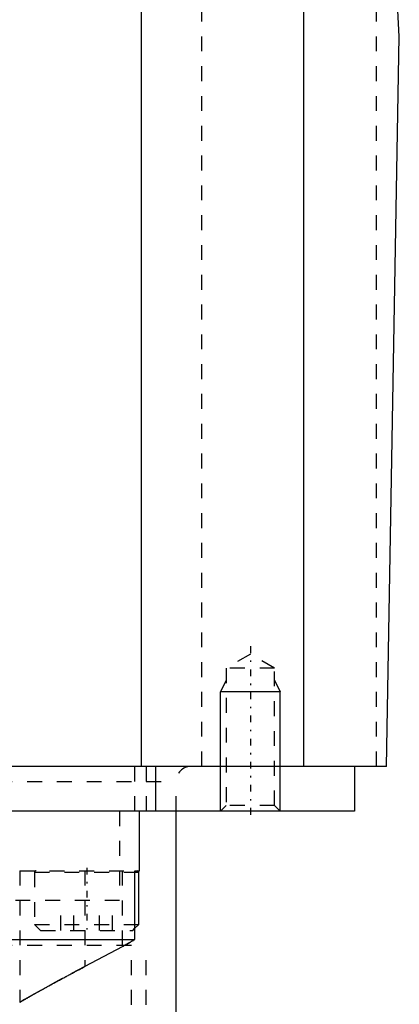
# Model space of a CAD drawing. Extents: x -72 to 70, y -1 to 596.
# Tile 8 of 12: x 32 to 58, y 187 to 253. Entities that reach past the tile are written whole.
import ezdxf

# ---------------------------------------------------------------- set-up
doc = ezdxf.new("R2010")
doc.units = 0
doc.linetypes.add('CENTER', pattern=[1.5, 0.45, -0.5, 0.05, -0.5])
doc.linetypes.add('DASHED', pattern=[2, 1, -1])
for name, color, linetype in [('AM_0', 7, 'CONTINUOUS'), ('AM_10', 7, 'CONTINUOUS'), ('AM_3', 7, 'DASHED'), ('AM_7', 7, 'CENTER')]:
    doc.layers.add(name, color=color, linetype=linetype)

msp = doc.modelspace()

# ---------------------------------------------------------------- linework, layer by layer
at = {"layer": 'AM_0', "color": 7, "linetype": 'CONTINUOUS'}
for p, q in [((58, 251.5), (50.806, 388.762)), ((51.584, 202.5), (51.584, 373.93)), ((40.682, 202.5), (40.682, 343.659)), ((57.145, 202.5), (58, 251.5)), ((57.145, 202.5), (0.158, 202.5)), ((41.645, 199.5), (41.645, 202.5)), ((55, 202.5), (55, 199.5)), ((55, 199.5), (-55, 199.5)), ((40.559, 195.5), (40.559, 199.5)), ((43, 182.5), (43, 199.5)), ((40.238, 190.893), (40.238, 195.5)), ((40.238, 195.5), (40.559, 195.5)), ((40.239, 195.4), (40.5, 195.4)), ((40.5, 191.9), (40.5, 195.4)), ((40.238, 191.638), (40.5, 191.9)), ((40.239, 191.9), (40.5, 191.9)), ((27.783, 190.893), (40.238, 190.893)), ((39.389, 190.403), (36.871, 189.067)), ((35.358, 188.262), (34.856, 187.989)), ((34.118, 187.584), (33.499, 187.239)), ((32.819, 186.854), (32.568, 186.71))]:
    msp.add_line(p, q, dxfattribs=at)
for points in [[(40.238, 190.893, 0), (40.223, 190.883, 0), (40.191, 190.863, 0), (40.156, 190.841, 0), (40.138, 190.829, 0), (40.119, 190.817, 0), (40.079, 190.793, 0), (40.037, 190.768, 0), (39.993, 190.741, 0), (39.947, 190.714, 0), (39.899, 190.687, 0), (39.874, 190.672, 0), (39.849, 190.658, 0), (39.799, 190.629, 0), (39.747, 190.6, 0), (39.694, 190.57, 0), (39.64, 190.54, 0), (39.585, 190.51, 0), (39.557, 190.494, 0), (39.529, 190.479, 0), (39.473, 190.449, 0), (39.417, 190.418, 0), (39.389, 190.403, 0)], [(39.389, 190.403, 0), (39.417, 190.418, 0), (39.473, 190.449, 0), (39.529, 190.479, 0), (39.557, 190.494, 0), (39.585, 190.51, 0), (39.639, 190.54, 0), (39.693, 190.57, 0), (39.747, 190.6, 0), (39.799, 190.629, 0), (39.849, 190.658, 0), (39.874, 190.672, 0), (39.899, 190.686, 0), (39.946, 190.714, 0), (39.993, 190.741, 0), (40.037, 190.768, 0), (40.079, 190.793, 0), (40.119, 190.817, 0), (40.138, 190.829, 0), (40.156, 190.84, 0), (40.191, 190.863, 0), (40.223, 190.883, 0), (40.238, 190.893, 0)], [(32.5, 186.671, 0), (32.5, 186.671, 0), (32.501, 186.672, 0), (32.503, 186.673, 0), (32.505, 186.674, 0), (32.506, 186.675, 0), (32.51, 186.677, 0), (32.516, 186.68, 0), (32.522, 186.684, 0), (32.529, 186.688, 0), (32.537, 186.693, 0), (32.542, 186.695, 0), (32.547, 186.698, 0), (32.557, 186.704, 0), (32.568, 186.71, 0), (32.581, 186.717, 0), (32.594, 186.725, 0), (32.608, 186.733, 0), (32.616, 186.738, 0), (32.624, 186.742, 0), (32.64, 186.751, 0), (32.657, 186.761, 0), (32.666, 186.766, 0), (32.675, 186.772, 0), (32.694, 186.782, 0), (32.714, 186.794, 0), (32.725, 186.8, 0), (32.735, 186.806, 0), (32.757, 186.818, 0), (32.78, 186.831, 0), (32.804, 186.845, 0), (32.828, 186.859, 0), (32.854, 186.874, 0), (32.867, 186.881, 0), (32.88, 186.889, 0), (32.908, 186.904, 0), (32.936, 186.92, 0), (32.965, 186.937, 0), (32.995, 186.954, 0), (33.026, 186.971, 0), (33.041, 186.98, 0), (33.057, 186.989, 0), (33.089, 187.007, 0), (33.122, 187.026, 0), (33.156, 187.045, 0), (33.191, 187.065, 0), (33.226, 187.085, 0), (33.244, 187.095, 0), (33.262, 187.105, 0), (33.299, 187.126, 0), (33.336, 187.147, 0), (33.375, 187.169, 0), (33.413, 187.191, 0), (33.453, 187.213, 0), (33.473, 187.224, 0), (33.493, 187.235, 0), (33.534, 187.258, 0), (33.576, 187.282, 0), (33.618, 187.305, 0), (33.661, 187.329, 0), (33.704, 187.353, 0), (33.726, 187.366, 0), (33.748, 187.378, 0), (33.793, 187.403, 0), (33.838, 187.428, 0), (33.861, 187.441, 0), (33.884, 187.454, 0), (33.93, 187.48, 0), (33.977, 187.506, 0), (34.001, 187.519, 0), (34.024, 187.532, 0), (34.072, 187.559, 0), (34.121, 187.585, 0), (34.17, 187.612, 0), (34.219, 187.64, 0), (34.269, 187.667, 0), (34.294, 187.681, 0), (34.319, 187.695, 0), (34.37, 187.723, 0), (34.421, 187.751, 0), (34.473, 187.78, 0), (34.525, 187.808, 0), (34.577, 187.837, 0), (34.604, 187.851, 0), (34.63, 187.866, 0), (34.683, 187.895, 0), (34.737, 187.924, 0), (34.791, 187.954, 0), (34.845, 187.984, 0), (34.9, 188.013, 0), (34.928, 188.028, 0), (34.955, 188.043, 0), (35.011, 188.074, 0), (35.066, 188.104, 0), (35.122, 188.134, 0), (35.179, 188.165, 0), (35.235, 188.195, 0), (35.264, 188.211, 0), (35.292, 188.226, 0), (35.35, 188.257, 0), (35.407, 188.288, 0), (35.465, 188.319, 0), (35.523, 188.35, 0), (35.581, 188.382, 0), (35.61, 188.397, 0), (35.639, 188.413, 0), (35.698, 188.445, 0), (35.757, 188.476, 0), (35.786, 188.492, 0), (35.816, 188.508, 0), (35.875, 188.539, 0), (35.934, 188.571, 0), (35.964, 188.587, 0), (35.994, 188.603, 0), (36.053, 188.635, 0), (36.113, 188.666, 0), (36.173, 188.698, 0), (36.233, 188.73, 0), (36.294, 188.762, 0), (36.324, 188.778, 0), (36.354, 188.794, 0), (36.414, 188.826, 0), (36.475, 188.858, 0), (36.536, 188.89, 0), (36.597, 188.922, 0), (36.657, 188.955, 0), (36.688, 188.971, 0), (36.718, 188.987, 0), (36.779, 189.019, 0), (36.84, 189.051, 0), (36.871, 189.067, 0)]]:
    msp.add_polyline3d(points, dxfattribs=at)
msp.add_arc((40.4, 195.4), 0.1, 0, 90, dxfattribs=at)
at = {"layer": 'AM_10', "color": 7, "linetype": 'CONTINUOUS'}
for p, q in [((46.379, 208.3), (46, 207.5)), ((49.621, 208.3), (50, 207.5)), ((50, 207.5), (46, 207.5)), ((46, 199.5), (46, 207.5)), ((50, 199.5), (50, 207.5))]:
    msp.add_line(p, q, dxfattribs=at)
at = {"layer": 'AM_3', "color": 6, "linetype": 'DASHED'}
for p, q in [((56.476, 202.5), (56.476, 280.583)), ((44.725, 202.5), (44.725, 257.5)), ((48, 210.036), (46.379, 209.1)), ((49.621, 209.1), (48, 210.036)), ((46.379, 209.1), (46.379, 199.879)), ((49.621, 209.1), (46.379, 209.1)), ((49.621, 199.879), (49.621, 209.1)), ((40.225, 199.5), (40.225, 202.5)), ((41, 202.5), (41, 199.5)), ((-43, 201.5), (43, 201.5)), ((43, 199.5), (43, 201.5)), ((46.379, 199.879), (46, 199.5)), ((49.621, 199.879), (46.379, 199.879)), ((50, 199.5), (49.621, 199.879)), ((39.215, 199.5), (39.215, 193.5)), ((32.5, 195.5), (32.5, 186.671)), ((32.5, 195.5), (40.238, 195.5)), ((33.5, 195.4), (33.5, 191.9)), ((33.5, 195.4), (40.239, 195.4)), ((36.871, 195.5), (36.871, 189.067)), ((39.389, 195.5), (39.389, 190.403)), ((39.215, 193.5), (-39.215, 193.5)), ((35.268, 191.5), (35.268, 193.5)), ((36.134, 191.5), (36.134, 193.5)), ((37.866, 191.5), (37.866, 193.5)), ((38.732, 191.5), (38.732, 193.5)), ((33.5, 191.9), (33.9, 191.5)), ((33.5, 191.9), (40.239, 191.9)), ((33.9, 191.5), (40.1, 191.5)), ((40.1, 191.5), (40.238, 191.638)), ((-41, 190.5), (41, 190.5)), ((40, 182.5), (40, 190.5)), ((41, 182.5), (41, 190.5)), ((36.871, 189.067), (35.358, 188.262)), ((34.856, 187.989), (34.118, 187.584)), ((33.499, 187.239), (32.819, 186.854)), ((32.568, 186.71), (32.5, 186.671))]:
    msp.add_line(p, q, dxfattribs=at)
for centre, radius in [((44, 201.5), 1), ((33.6, 195.4), 0.1)]:
    msp.add_arc(centre, radius, 90, 180, dxfattribs=at)
at = {"layer": 'AM_7', "color": 4, "linetype": 'CENTER'}
for p, q in [((48, 210.563), (48, 198.973)), ((37, 195.7), (37, 191.3))]:
    msp.add_line(p, q, dxfattribs=at)

doc.saveas('drawing.dxf')
